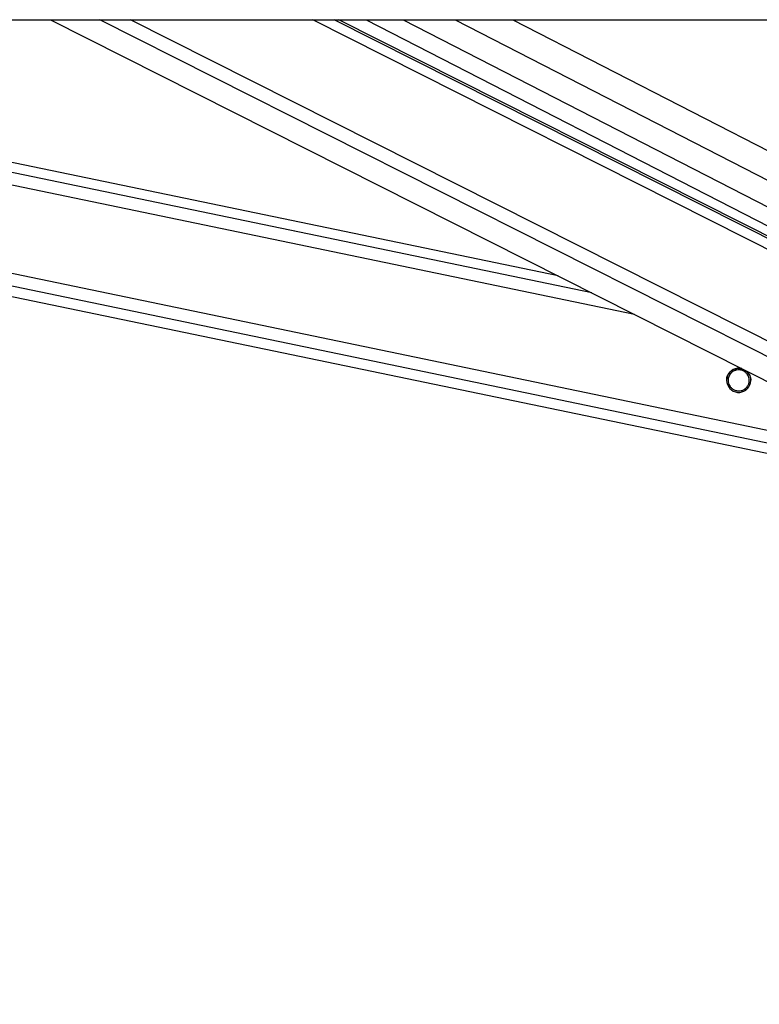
# Model space of a CAD drawing. Header units: millimetres. Extents: x 20 to 22981, y 40 to 19992.
# Tile 44 of 120: x 9045 to 9338, y 6222 to 6612. Entities that reach past the tile are written whole.
import ezdxf

# ---------------------------------------------------------------- set-up
doc = ezdxf.new("R2010")
doc.units = ezdxf.units.MM
doc.header["$LTSCALE"] = 2
doc.layers.add('COMPONENT_GEOMETRY', color=7, linetype='Continuous')
doc.styles.add('SLDTEXTSTYLE0', font='TXT', dxfattribs={"width": 0.75})
doc.dimstyles.new('SLDDIMSTYLE0', dxfattribs={"dimtxt": 100, "dimasz": 6.604, "dimexe": 0, "dimexo": 0.0625, "dimgap": 25, "dimtad": 0, "dimtih": 1, "dimtoh": 1, "dimdec": 0, "dimrnd": 1e-09, "dimzin": 12, "dimdsep": 46, "dimtxsty": 'SLDTEXTSTYLE0', "dimsah": 1, "dimcen": 0.09, "dimadec": 0, "dimazin": 3, "dimtfac": 1, "dimtdec": 0, "dimtofl": 0, "dimtmove": 0, "dimatfit": 3, "dimfxl": 1, "dimfrac": 2, "dimtolj": 1, "dimtzin": 12, "dimarcsym": 0})

# ---------------------------------------------------------------- blocks, each defined once
blk = doc.blocks.new('_D_5')
at = {"layer": 'COMPONENT_GEOMETRY', "color": 7}
for p, q in [((10452.12, 6612.47), (10452.12, 4529.82)), ((10252.05, 4509.51), (10221.59, 4509.51)), ((10221.59, 4509.51), (10221.59, 4350.76)), ((10652.19, 4509.51), (10682.66, 4509.51)), ((10682.66, 4509.51), (10682.66, 4350.76)), ((10221.59, 4350.76), (10252.05, 4350.76)), ((10682.66, 4350.76), (10652.19, 4350.76)), ((10452.12, 2118.49), (10452.12, 4201.14)), ((7098.83, 2118.49), (10458.47, 2118.49))]:
    blk.add_line(p, q, dxfattribs=at)
for points in [[(10452.12, 6612.47), (10451.11, 6605.86), (10453.14, 6605.86)], [(10452.12, 2118.49), (10453.14, 2125.1), (10451.11, 2125.1)]]:
    blk.add_solid(points, dxfattribs=at)
at = {"layer": 'COMPONENT_GEOMETRY', "color": 7, "char_height": 100, "attachment_point": 1, "style": 'SLDTEXTSTYLE0'}
for s, insert in [('7\'4.46"', (10252.05, 4479.66)), ('2247mm', (10179.35, 4330.05))]:
    blk.add_mtext(s, dxfattribs=dict(at, insert=insert))

msp = doc.modelspace()

# ---------------------------------------------------------------- linework, layer by layer
at = {"color": 7, "linetype": 'Continuous', "lineweight": 25}
for p, q in [((6966.76, 6612.47), (9506.66, 6612.47)), ((8513.58, 6612.47), (9355.99, 6437.49)), ((9258.33, 6510.89), (8769.28, 6612.47)), ((9057.09, 6612.47), (9394.08, 6442.36)), ((9415.7, 6489.2), (9171.49, 6612.47)), ((9182.22, 6612.47), (9414.56, 6493.07))]:
    msp.add_line(p, q, dxfattribs=at)
at = {"color": 8, "linetype": 'Continuous', "lineweight": 25}
for p, q in [((9356.78, 6441.33), (8532.84, 6612.47)), ((9357.78, 6446.15), (8557.07, 6612.47)), ((9288.6, 6495.61), (8725.98, 6612.47)), ((9271.68, 6504.15), (8750.18, 6612.47)), ((9408.45, 6444.99), (9076.67, 6612.47)), ((9411.43, 6449.63), (9088.85, 6612.47)), ((9419.56, 6481.98), (9161.06, 6612.47)), ((9418.91, 6486.62), (9169.58, 6612.47)), ((9196.94, 6612.47), (9421.1, 6497.27)), ((9217.54, 6612.47), (9427.06, 6504.79)), ((9240.37, 6612.47), (9429.78, 6515.13)), ((9327.81, 6473.09), (9327.03, 6473.25)), ((9334.15, 6471.77), (9333.35, 6471.94)), ((9326.54, 6467.01), (9325.73, 6467.17)), ((9332.89, 6465.69), (9332.08, 6465.86))]:
    msp.add_line(p, q, dxfattribs=at)
at = {"color": 7, "linetype": 'Continuous', "lineweight": 25}
msp.add_arc((9329.95, 6469.48), 4.8, 75.1965, 51.2362, dxfattribs=at)
for points, knots in [([(9326.77, 6473.07), (9327.11, 6473.33), (9327.8, 6473.86), (9329.18, 6474.27), (9330.48, 6474.33), (9331.22, 6474.05), (9331.51, 6473.95)], [0, 0, 0, 0, 0.272227, 0.54404, 0.82401, 1, 1, 1, 1]), ([(9333.35, 6471.94), (9333.09, 6472.23), (9332.59, 6472.83), (9331.47, 6473.45), (9330.21, 6473.73), (9328.9, 6473.62), (9328.17, 6473.26), (9327.81, 6473.09)], [0, 0, 0, 0, 0.196452, 0.39265, 0.593358, 0.798818, 1, 1, 1, 1]), ([(9333.35, 6471.91), (9333.09, 6472.2), (9332.59, 6472.8), (9331.47, 6473.42), (9330.21, 6473.7), (9328.9, 6473.59), (9328.17, 6473.23), (9327.81, 6473.06)], [0, 0, 0, 0, 0.196452, 0.39265, 0.593358, 0.798818, 1, 1, 1, 1]), ([(9325.2, 6469.47), (9325.18, 6469.68), (9325.15, 6470.3), (9325.47, 6471.32), (9326.03, 6472.34), (9326.52, 6472.83), (9326.77, 6473.07)], [0, 0, 0, 0, 0.152879, 0.449969, 0.7274, 1, 1, 1, 1]), ([(9327.81, 6473.09), (9327.44, 6472.82), (9326.76, 6472.33), (9326.06, 6471.21), (9325.72, 6470.01), (9325.75, 6468.83), (9326.03, 6467.81), (9326.38, 6467.26), (9326.54, 6467.01)], [0, 0, 0, 0, 0.204636, 0.376335, 0.548834, 0.703363, 0.864285, 1, 1, 1, 1]), ([(9327.81, 6473.06), (9327.44, 6472.79), (9326.75, 6472.3), (9326.07, 6471.18), (9325.74, 6470.19), (9325.77, 6469.61), (9325.78, 6469.44)], [0, 0, 0, 0, 0.3308796, 0.6085031, 0.8874194, 1, 1, 1, 1]), ([(9332.08, 6465.86), (9332.45, 6466.12), (9333.13, 6466.61), (9333.83, 6467.73), (9334.17, 6468.92), (9334.14, 6470.11), (9333.86, 6471.13), (9333.51, 6471.68), (9333.35, 6471.94)], [0, 0, 0, 0, 0.204636, 0.376335, 0.548834, 0.703363, 0.864285, 1, 1, 1, 1]), ([(9332.62, 6473.39), (9332.87, 6473.22), (9333.54, 6472.79), (9334.03, 6472.04), (9334.26, 6471.58), (9334.29, 6471.5)], [0, 0, 0, 0, 0.340805, 0.896739, 1, 1, 1, 1]), ([(9334.11, 6469.45), (9334.11, 6469.65), (9334.13, 6470.25), (9333.85, 6471.1), (9333.5, 6471.65), (9333.35, 6471.91)], [0, 0, 0, 0, 0.222525, 0.644296, 1, 1, 1, 1]), ([(9334.29, 6471.5), (9334.38, 6471.31), (9334.54, 6470.92), (9334.69, 6470.27), (9334.76, 6469.77), (9334.74, 6469.51), (9334.74, 6469.47)], [0, 0, 0, 0, 0.316137, 0.639493, 0.956151, 1, 1, 1, 1]), ([(9326.54, 6467.01), (9326.8, 6466.71), (9327.3, 6466.11), (9328.43, 6465.49), (9329.68, 6465.21), (9330.99, 6465.32), (9331.72, 6465.68), (9332.08, 6465.86)], [0, 0, 0, 0, 0.196452, 0.39265, 0.593358, 0.798818, 1, 1, 1, 1])]:
    msp.add_open_spline(points, degree=3, knots=knots, dxfattribs=at)

# ---------------------------------------------------------------- dimensions: what is measured, and where the dimension line sits
at = {"layer": 'COMPONENT_GEOMETRY', "color": 7}
dim = msp.add_linear_dim(base=(10452.12, 6612.47), p1=(7096.29, 2118.49), p2=(12075.31, 6612.47), angle=90, dimstyle='SLDDIMSTYLE0', dxfattribs=at)
dim.commit()
dim.dimension.update_dxf_attribs({"geometry": '_D_5', "text_midpoint": (10452.12, 4365.48), "dimtype": 160})

doc.saveas('drawing.dxf')
